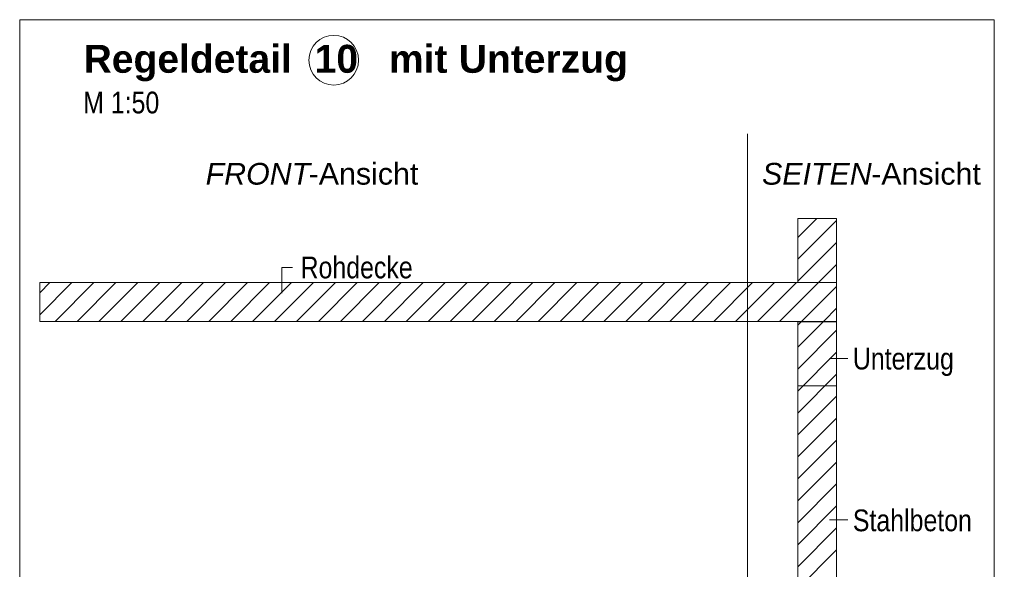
# Model space of a CAD drawing. Extents: x -420 to 300, y 62 to 1162.
# Tile 180 of 256: x 187 to 250, y 782 to 817. Entities that reach past the tile are written whole.
import ezdxf
from ezdxf.lldxf.tags import DXFTag

# ---------------------------------------------------------------- set-up
doc = ezdxf.new("R2010")
doc.units = 0
doc.layers.get('0').update_dxf_attribs({"lineweight": 35})
for name, color, linetype, lineweight, true_color in [('E_Detail_Beschriftung', 7, 'Continuous', 13, 0x009900), ('E_Detail_Wandschraffur', 7, 'Continuous', 5, 0xc0c0c0), ('E_Leerrohr Beschriftung', 1, 'Continuous', 9, 0xff0000)]:
    doc.layers.add(name, color=color, linetype=linetype, lineweight=lineweight, true_color=true_color)
doc.layers.add('E_Detail_Linie_Text_Bem', color=7, linetype='Continuous', lineweight=13)
doc.styles.get("Standard").update_dxf_attribs({"font": 'ARIALN.TTF'})
tags = doc.linetypes.add('fein_strichliert', pattern=[4, 1, -2, 1]).pattern_tags.tags
tags[8:9] = [DXFTag(74, 4), DXFTag(75, 0), DXFTag(340, '0'), DXFTag(46, 0.0), DXFTag(50, 0.0), DXFTag(44, 0.0), DXFTag(45, 0.0)]
tags[6:7] = [DXFTag(74, 4), DXFTag(75, 0), DXFTag(340, '0'), DXFTag(46, 0.0), DXFTag(50, 0.0), DXFTag(44, 0.0), DXFTag(45, 0.0)]
tags[4:5] = [DXFTag(74, 4), DXFTag(75, 0), DXFTag(340, '0'), DXFTag(46, 0.0), DXFTag(50, 0.0), DXFTag(44, 0.0), DXFTag(45, 0.0)]
tags = doc.linetypes.add('fein_strichliert-A06G9FCV8I', pattern=[4, 1, -2, 1]).pattern_tags.tags
tags[8:9] = [DXFTag(74, 4), DXFTag(75, 0), DXFTag(340, '0'), DXFTag(46, 0.0), DXFTag(50, 0.0), DXFTag(44, 0.0), DXFTag(45, 0.0)]
tags[6:7] = [DXFTag(74, 4), DXFTag(75, 0), DXFTag(340, '0'), DXFTag(46, 0.0), DXFTag(50, 0.0), DXFTag(44, 0.0), DXFTag(45, 0.0)]
tags[4:5] = [DXFTag(74, 4), DXFTag(75, 0), DXFTag(340, '0'), DXFTag(46, 0.0), DXFTag(50, 0.0), DXFTag(44, 0.0), DXFTag(45, 0.0)]

# ---------------------------------------------------------------- blocks, each defined once
blk = doc.blocks.new('Referenz-A06G9FD38I')
at = {"layer": 'E_Detail_Linie_Text_Bem', "linetype": 'fein_strichliert-A06G9FCV8I', "ltscale": 0.65}
for p, q in [((249.3, 816.967), (186.53, 816.967)), ((186.53, 816.967), (186.53, 755.65)), ((249.3, 755.65), (249.3, 816.967)), ((233.419, 756.732), (233.419, 809.611))]:
    blk.add_line(p, q, dxfattribs=at)
at = {"layer": 'E_Detail_Linie_Text_Bem', "linetype": 'Continuous', "ltscale": 0.13}
for p, q in [((236.647, 804.174), (239.147, 804.174)), ((236.647, 800.04), (236.647, 804.174)), ((239.147, 804.174), (239.147, 800.04)), ((239.147, 800.04), (187.82, 800.04)), ((187.82, 800.04), (187.82, 797.54)), ((239.147, 800.04), (236.647, 800.04)), ((239.147, 797.54), (239.147, 800.04)), ((187.82, 797.54), (198.212, 797.54)), ((187.82, 797.54), (236.647, 797.54)), ((198.212, 797.54), (239.147, 797.54)), ((236.647, 797.54), (239.147, 797.54)), ((236.647, 785.74), (236.647, 797.54)), ((236.647, 797.54), (239.147, 797.54)), ((236.647, 797.518), (239.147, 797.518)), ((236.647, 793.383), (236.647, 797.518)), ((239.147, 797.54), (239.147, 757.54)), ((239.147, 797.518), (239.147, 793.383)), ((239.147, 793.383), (236.647, 793.383)), ((236.647, 785.54), (236.647, 785.74)), ((236.647, 757.54), (236.647, 785.54))]:
    blk.add_line(p, q, dxfattribs=at)
at = {"layer": 'E_Detail_Linie_Text_Bem', "color": 0, "linetype": 'Continuous', "ltscale": 0.13}
for p, q in [((203.421, 799.36), (203.421, 801.008)), ((203.421, 801.008), (204.108, 801.008)), ((239.883, 795.151), (238.691, 795.151)), ((239.883, 784.759), (238.691, 784.759))]:
    blk.add_line(p, q, dxfattribs=at)
at = {"layer": 'E_Detail_Wandschraffur', "linetype": 'fein_strichliert', "ltscale": 0.13}
for p, q in [((236.647, 802.952), (237.869, 804.174)), ((236.647, 800.124), (239.147, 802.624)), ((187.82, 799.38), (188.479, 800.04)), ((188.808, 797.54), (191.308, 800.04)), ((191.636, 797.54), (194.136, 800.04)), ((194.465, 797.54), (196.965, 800.04)), ((197.293, 797.54), (199.793, 800.04)), ((200.122, 797.54), (202.622, 800.04)), ((202.95, 797.54), (205.45, 800.04)), ((205.778, 797.54), (208.278, 800.04)), ((208.607, 797.54), (211.107, 800.04)), ((211.435, 797.54), (213.935, 800.04)), ((214.264, 797.54), (216.764, 800.04)), ((217.092, 797.54), (219.592, 800.04)), ((219.921, 797.54), (222.421, 800.04)), ((222.749, 797.54), (225.249, 800.04)), ((225.577, 797.54), (228.077, 800.04)), ((228.406, 797.54), (230.906, 800.04)), ((231.234, 797.54), (233.734, 800.04)), ((234.063, 797.54), (236.563, 800.04)), ((236.891, 797.54), (239.147, 799.795)), ((236.647, 797.295), (236.891, 797.54)), ((236.647, 794.467), (239.147, 796.967)), ((236.647, 791.639), (239.147, 794.139)), ((236.647, 788.81), (239.147, 791.31)), ((236.647, 785.982), (239.147, 788.482)), ((236.647, 783.153), (239.147, 785.653)), ((236.647, 780.325), (239.147, 782.825))]:
    blk.add_line(p, q, dxfattribs=at)
at = {"layer": 'E_Detail_Wandschraffur', "linetype": 'ByBlock', "ltscale": 0.13}
for p, q in [((236.647, 801.538), (239.147, 804.038)), ((237.977, 800.04), (239.147, 801.21)), ((187.82, 797.966), (189.894, 800.04)), ((190.222, 797.54), (192.722, 800.04)), ((193.05, 797.54), (195.55, 800.04)), ((195.879, 797.54), (198.379, 800.04)), ((198.707, 797.54), (201.207, 800.04)), ((201.536, 797.54), (204.036, 800.04)), ((204.364, 797.54), (206.864, 800.04)), ((207.193, 797.54), (209.693, 800.04)), ((210.021, 797.54), (212.521, 800.04)), ((212.849, 797.54), (215.349, 800.04)), ((215.678, 797.54), (218.178, 800.04)), ((218.506, 797.54), (221.006, 800.04)), ((221.335, 797.54), (223.835, 800.04)), ((224.163, 797.54), (226.663, 800.04)), ((226.992, 797.54), (229.492, 800.04)), ((229.82, 797.54), (232.32, 800.04)), ((232.648, 797.54), (235.148, 800.04)), ((235.477, 797.54), (237.977, 800.04)), ((238.35, 797.584), (239.147, 798.381)), ((238.35, 797.584), (239.147, 798.381)), ((236.647, 795.881), (238.305, 797.54)), ((238.305, 797.54), (238.35, 797.584)), ((236.647, 793.053), (239.147, 795.553)), ((236.647, 790.224), (239.147, 792.724)), ((236.647, 787.396), (239.147, 789.896)), ((236.647, 784.568), (239.147, 787.068)), ((236.647, 781.739), (239.147, 784.239))]:
    blk.add_line(p, q, dxfattribs=at)
at = {"layer": 'E_Leerrohr Beschriftung', "linetype": 'Continuous', "ltscale": 0.13}
blk.add_circle((206.756, 814.36), 1.6, dxfattribs=at)
at = {"layer": 'E_Detail_Beschriftung', "color": 1, "linetype": 'Continuous', "lineweight": 35, "ltscale": 0.35, "true_color": 0xff0000, "char_height": 1.8, "attachment_point": 1}
for s, insert in [('{\\fArial|b1|i0;Regeldetail}', (190.648, 815.348)), ('{\\fArial|b1|i0;10}', (205.531, 815.348)), ('{\\fArial|b1|i0;mit}', (210.314, 815.348)), ('{\\fArial|b1|i0;Unterzug}', (214.815, 815.348))]:
    blk.add_mtext(s, dxfattribs=dict(at, insert=insert))
at = {"layer": 'E_Detail_Beschriftung', "linetype": 'Continuous', "ltscale": 0.13, "char_height": 1.4, "attachment_point": 1}
for s, insert in [('{\\fArial Narrow;M 1:50}', (190.618, 812.331)), ('{\\fArial Narrow;Rohdecke}', (204.623, 801.712)), ('{\\fArial Narrow;Unterzug}', (240.198, 795.841)), ('{\\fArial Narrow;Stahlbeton}', (240.198, 785.426))]:
    blk.add_mtext(s, dxfattribs=dict(at, insert=insert))
at = {"layer": 'E_Detail_Beschriftung', "linetype": 'Continuous', "lineweight": -2, "ltscale": 0.25, "char_height": 1.4, "attachment_point": 1}
for s, insert in [('{\\fArial|b0|i1;FRONT}', (198.508, 807.745)), ('{\\fArial;-Ansicht}', (205.144, 807.745)), ('{\\fArial|b0|i1;SEITEN}', (234.35, 807.745)), ('{\\fArial;-Ansicht}', (241.38, 807.745))]:
    blk.add_mtext(s, dxfattribs=dict(at, insert=insert))

msp = doc.modelspace()

# ---------------------------------------------------------------- block references
at = {"color": 8, "lineweight": 25, "ltscale": 0.25, "true_color": 0x808080}
msp.add_blockref('Referenz-A06G9FD38I', (0, 0), dxfattribs=at)

doc.saveas('drawing.dxf')
